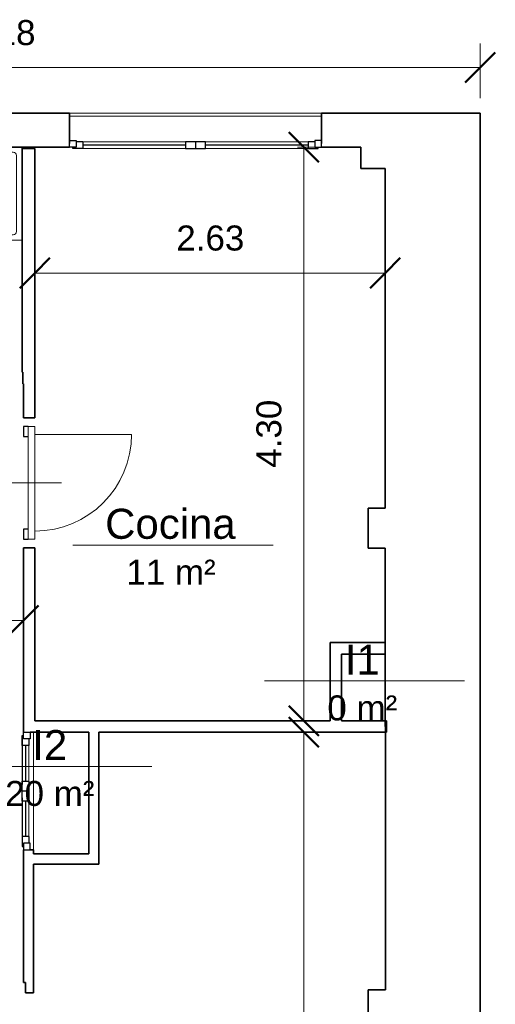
# Model space of a CAD drawing. Header units: metres. Extents: x -8.6 to -0.4, y -16.9 to -5.5.
# Tile 10 of 10: x -4 to -0.4, y -12.9 to -5.6. Entities that reach past the tile are written whole.
import ezdxf

# ---------------------------------------------------------------- set-up
doc = ezdxf.new("R2010")
doc.units = ezdxf.units.M
for name, color, linetype, lineweight in [('A-ANNO-DIMS', 211, 'Continuous', 9), ('A-ANNO-DIMS-75', 211, 'Continuous', 9), ('A-AREA-IDEN', 2, 'Continuous', 9), ('A-DETL-GENF', 92, 'Continuous', 18), ('A-DOOR', 31, 'Continuous', 18), ('A-DOOR-FRAM', 31, 'Continuous', 25), ('A-GLAZ', 151, 'Continuous', 18), ('A-WALL', 113, 'Continuous', 18), ('P-SANR-FIXT', 6, 'Continuous', 18)]:
    doc.layers.add(name, color=color, linetype=linetype, lineweight=lineweight)
doc.styles.add('Arial', font='arial.ttf', dxfattribs={"height": 0.1875})
doc.styles.add('Arial_1', font='arial.ttf', dxfattribs={"height": 0.225})
doc.dimstyles.new('Diagonal_-_Arial_2_5_mm', dxfattribs={"dimscale": 0.3048, "dimtxt": 0.191299, "dimasz": 0.738189, "dimexe": 0.590551, "dimexo": 0.369094, "dimgap": 0.369094, "dimtad": 1, "dimrnd": 0.01, "dimzin": 0, "dimdsep": 46, "dimtxsty": 'Arial', "dimblk1": 'OBLIQUE', "dimblk2": 'OBLIQUE', "dimsah": 1, "dimcen": 0.09, "dimazin": 0, "dimtfac": 1, "dimtdec": 4, "dimtix": 1, "dimtmove": 0, "dimatfit": 3, "dimfxl": 1, "dimtvp": 1, "dimtfill": 1, "dimtolj": 1, "dimtzin": 0, "dimarcsym": 2})

# ---------------------------------------------------------------- blocks, each defined once
blk = doc.blocks.new('Ventana monoblock practicable_ 2 hojas sin cajon para poner emparchado - CA-05_ COCINA - DORMITORIOS NORTE-215035-BAJA')
at = {"layer": 'A-GLAZ', "lineweight": 25}
for p, q in [((-0.895, 0.1274), (-0.945, 0.1274)), ((-0.945, 0.1274), (-0.945, 0.0774)), ((-0.945, 0.0774), (-0.895, 0.0774)), ((-0.92, 0.1374), (-0.92, 0.1274)), ((-0.845, 0.1374), (-0.92, 0.1374)), ((-0.895, 0.0774), (-0.895, 0.1274)), ((-0.895, 0.0874), (-0.845, 0.0874)), ((-0.845, 0.0874), (-0.845, 0.1374)), ((-0.845, 0.1124), (-0.075, 0.1124)), ((0, 0.1374), (-0.075, 0.1374)), ((-0.075, 0.1374), (-0.075, 0.0874)), ((-0.075, 0.0874), (0, 0.0874)), ((0.075, 0.1374), (0, 0.1374)), ((0, 0.0874), (0, 0.1374)), ((0, 0.0874), (0.075, 0.0874)), ((0.075, 0.0874), (0.075, 0.1374)), ((0.075, 0.1124), (0.845, 0.1124)), ((0.845, 0.1374), (0.92, 0.1374)), ((0.845, 0.0874), (0.845, 0.1374)), ((0.845, 0.0874), (0.895, 0.0874)), ((0.895, 0.0774), (0.895, 0.1274)), ((0.895, 0.1274), (0.945, 0.1274)), ((0.945, 0.0774), (0.895, 0.0774)), ((0.92, 0.1374), (0.92, 0.1274)), ((0.945, 0.1274), (0.945, 0.0774))]:
    blk.add_line(p, q, dxfattribs=at)
at = {"layer": 'A-GLAZ', "lineweight": 35}
for p, q in [((-0.945, 0.1), (-0.945, -0.1048)), ((0.945, -0.1048), (0.945, 0.1))]:
    blk.add_line(p, q, dxfattribs=at)
at = {"layer": 'A-GLAZ'}
for p, q in [((-0.845, 0.1374), (-0.075, 0.1374)), ((-0.845, 0.0874), (-0.075, 0.0874)), ((0.845, 0.1374), (0.075, 0.1374)), ((0.845, 0.0874), (0.075, 0.0874)), ((-0.945, -0.1048), (0.945, -0.1048))]:
    blk.add_line(p, q, dxfattribs=at)
blk = doc.blocks.new('Puerta abatible con ventana y ventilación  - 72_5 x 203 cm-215042-BAJA')
at = {"layer": 'A-DETL-GENF'}
for p in [(-0.3275, 0.768), (-0.3625, 0.043)]:
    blk.add_line(p, (-0.3625, 0.768), dxfattribs=at)
blk.add_arc((-0.3625, 0.043), 0.725, 360, 90, dxfattribs=at)
at = {"layer": 'A-DOOR'}
for p, q in [((0, 0.243), (0, -0.243)), ((-0.4225, 0.043), (-0.4225, -0.007)), ((0.4225, 0.043), (-0.4225, 0.043)), ((0.4225, -0.007), (0.4225, 0.043)), ((-0.4225, -0.007), (0.4225, -0.007))]:
    blk.add_line(p, q, dxfattribs=at)
at = {"layer": 'A-DOOR-FRAM'}
for p, q in [((-0.4225, -0.007), (-0.4225, -0.043)), ((-0.4225, -0.043), (-0.3475, -0.043)), ((-0.3475, -0.043), (-0.3475, -0.007)), ((0.3475, -0.007), (0.3475, -0.043)), ((0.3475, -0.043), (0.4225, -0.043)), ((0.4225, -0.043), (0.4225, -0.007))]:
    blk.add_line(p, q, dxfattribs=at)
blk = doc.blocks.new('Ventana patinillo - 1600 x 1600mm-215049-BAJA')
at = {"layer": 'A-GLAZ', "lineweight": 35}
for p, q in [((-0.44, 0.038), (-0.44, 0.012)), ((0.44, 0.038), (0.44, 0.012))]:
    blk.add_line(p, q, dxfattribs=at)
at = {"layer": 'A-GLAZ'}
for p, q in [((-0.44, 0.038), (0.44, 0.038)), ((-0.34, 0.002), (-0.075, 0.002)), ((0.34, 0.002), (0.075, 0.002)), ((-0.34, -0.048), (-0.075, -0.048)), ((0.34, -0.048), (0.075, -0.048))]:
    blk.add_line(p, q, dxfattribs=at)
at = {"layer": 'A-GLAZ', "lineweight": 25}
for p, q in [((-0.44, -0.038), (-0.44, 0.012)), ((-0.44, 0.012), (-0.39, 0.012)), ((-0.39, 0.012), (-0.39, -0.038)), ((-0.39, 0.002), (-0.34, 0.002)), ((-0.34, 0.002), (-0.34, -0.048)), ((-0.075, -0.048), (-0.075, 0.002)), ((-0.075, 0.002), (0, 0.002)), ((0, 0.002), (0.075, 0.002)), ((0, 0.002), (0, -0.048)), ((0.075, 0.002), (0.075, -0.048)), ((0.34, 0.002), (0.39, 0.002)), ((0.34, 0.002), (0.34, -0.048)), ((0.44, 0.012), (0.39, 0.012)), ((0.39, 0.012), (0.39, -0.038)), ((0.44, -0.038), (0.44, 0.012)), ((-0.39, -0.038), (-0.44, -0.038)), ((-0.415, -0.048), (-0.415, -0.038)), ((-0.34, -0.048), (-0.415, -0.048)), ((-0.415, -0.04825), (-0.05, -0.04825)), ((-0.34, -0.023), (-0.075, -0.023)), ((0, -0.048), (-0.075, -0.048)), ((0.075, -0.048), (0, -0.048)), ((0.05, -0.04825), (0.415, -0.04825)), ((0.075, -0.023), (0.34, -0.023)), ((0.34, -0.048), (0.415, -0.048)), ((0.39, -0.038), (0.44, -0.038)), ((0.415, -0.048), (0.415, -0.038))]:
    blk.add_line(p, q, dxfattribs=at)
blk = doc.blocks.new('Cubeta de ducha - Desagüe axial - 700 x 700 mm-145546-BAJA')
at = {"layer": 'P-SANR-FIXT'}
for p, q in [((0.35, 0.35), (-0.35, 0.35)), ((-0.35, 0.35), (-0.35, -0.3475)), ((-0.35, -0.3475), (-0.35, 0.35)), ((-0.35, 0.35), (0.35, 0.35)), ((0.2846, 0.31), (-0.2846, 0.31)), ((0.35, -0.3475), (0.35, 0.35)), ((0.35, 0.35), (0.35, -0.3475)), ((-0.31, 0.2846), (-0.31, -0.2846)), ((0.31, -0.2846), (0.31, 0.2846)), ((-0.2846, -0.31), (0.2846, -0.31))]:
    blk.add_line(p, q, dxfattribs=at)
for centre, radius, start, end in [((-0.2846, 0.2846), 0.0254, 90, 180), ((0.2846, 0.2846), 0.0254, 0, 90), ((0, -0.2), 0.04, 360, 180), ((0, -0.2), 0.04, 180, 360), ((-0.2846, -0.2846), 0.0254, 180, 270), ((0.2846, -0.2846), 0.0254, 270, 0)]:
    blk.add_arc(centre, radius, start, end, dxfattribs=at)
blk = doc.blocks.new('Etiqueta de habitación simple - Etiqueta de habitación simple-237112-BAJA')
at = {"layer": 'A-AREA-IDEN'}
blk.add_line((-0.01, 0), (0.01, 0), dxfattribs=at)
blk = doc.blocks.new('DIMBLOCK1-BAJA')
at = {"layer": 'A-ANNO-DIMS-75'}
for p, q in [((-7.7012, -6.3941), (-7.7012, -5.7408)), ((-0.5182, -6.1493), (-0.5182, -5.7408)), ((-7.7012, -5.9208), (-0.5182, -5.9208)), ((-7.7012, -5.9208), (-7.7012, -6.3941)), ((-0.5182, -5.9208), (-0.5182, -6.1493))]:
    blk.add_line(p, q, dxfattribs=at)
at = {"layer": 'A-ANNO-DIMS-75', "lineweight": 50}
for p, q in [((-7.7012, -5.9208), (-7.5887, -5.8083)), ((-0.5182, -5.9208), (-0.4057, -5.8083)), ((-7.7012, -5.9208), (-7.8137, -6.0333)), ((-0.5182, -5.9208), (-0.6307, -6.0333))]:
    blk.add_line(p, q, dxfattribs=at)
at = {"layer": 'A-ANNO-DIMS-75', "color": 0, "insert": (-4.3628, -5.5648), "char_height": 0.1875, "width": 0.607447, "attachment_point": 1, "line_spacing_factor": 0.941778, "style": 'Arial', "bg_fill": 3, "box_fill_scale": 1.25, "bg_fill_color": 256, "bg_fill_true_color": 13158600, "bg_fill_transparency": 0}
blk.add_mtext('7.18', dxfattribs=at)
blk = doc.blocks.new('_Oblique')
at = {"color": 0, "linetype": 'ByBlock', "lineweight": -2}
blk.add_line((-0.5, -0.5), (0.5, 0.5), dxfattribs=at)
blk = doc.blocks.new('DIMBLOCK3-BAJA')
at = {"layer": 'A-ANNO-DIMS-75', "lineweight": 50}
for p, q in [((-3.8577, -7.4597), (-3.7452, -7.3472)), ((-1.231, -7.4597), (-1.1185, -7.3472)), ((-3.8577, -7.4597), (-3.9702, -7.5722)), ((-1.231, -7.4597), (-1.3435, -7.5722))]:
    blk.add_line(p, q, dxfattribs=at)
at = {"layer": 'A-ANNO-DIMS-75'}
for p, q in [((-3.8577, -7.4131), (-3.8577, -7.6397)), ((-3.8577, -7.4597), (-3.8577, -7.4131)), ((-1.231, -7.4131), (-1.231, -7.6397)), ((-1.231, -7.4597), (-1.231, -7.4131)), ((-3.8577, -7.4597), (-1.231, -7.4597))]:
    blk.add_line(p, q, dxfattribs=at)
at = {"layer": 'A-ANNO-DIMS-75', "color": 0, "insert": (-2.7974, -7.1038), "char_height": 0.1875, "width": 0.607447, "attachment_point": 1, "line_spacing_factor": 0.941778, "style": 'Arial', "bg_fill": 3, "box_fill_scale": 1.25, "bg_fill_color": 256, "bg_fill_true_color": 13158600, "bg_fill_transparency": 0}
blk.add_mtext('2.63', dxfattribs=at)
blk = doc.blocks.new('DIMBLOCK4-BAJA')
at = {"layer": 'A-ANNO-DIMS-75', "lineweight": 50}
for p, q in [((-1.8415, -6.5166), (-1.954, -6.4041)), ((-1.8415, -6.5166), (-1.729, -6.6291)), ((-1.8415, -10.8144), (-1.954, -10.7019)), ((-1.8415, -10.8144), (-1.729, -10.9269))]:
    blk.add_line(p, q, dxfattribs=at)
at = {"layer": 'A-ANNO-DIMS-75'}
for p, q in [((-1.8881, -6.5166), (-1.6615, -6.5166)), ((-1.8415, -6.5166), (-1.8881, -6.5166)), ((-1.8415, -10.8144), (-1.8415, -6.5166)), ((-1.8881, -10.8144), (-1.6615, -10.8144)), ((-1.8415, -10.8144), (-1.8881, -10.8144))]:
    blk.add_line(p, q, dxfattribs=at)
at = {"layer": 'A-ANNO-DIMS-75', "color": 0, "insert": (-2.1974, -8.9186), "char_height": 0.1875, "width": 0.607447, "attachment_point": 1, "rotation": 90, "line_spacing_factor": 0.941778, "style": 'Arial', "bg_fill": 3, "box_fill_scale": 1.25, "bg_fill_color": 256, "bg_fill_true_color": 13158600, "bg_fill_transparency": 0}
blk.add_mtext('4.30', dxfattribs=at)
blk = doc.blocks.new('DIMBLOCK5-BAJA')
at = {"layer": 'A-ANNO-DIMS-75', "lineweight": 50}
for p, q in [((-1.8415, -10.9004), (-1.954, -10.7879)), ((-1.8415, -10.9004), (-1.729, -11.0129)), ((-1.8415, -15.8483), (-1.954, -15.7358)), ((-1.8415, -15.8483), (-1.729, -15.9608))]:
    blk.add_line(p, q, dxfattribs=at)
at = {"layer": 'A-ANNO-DIMS-75'}
for p, q in [((-1.8881, -10.9004), (-1.6615, -10.9004)), ((-1.8415, -10.9004), (-1.8881, -10.9004)), ((-1.8415, -15.8483), (-1.8415, -10.9004)), ((-1.8881, -15.8483), (-1.6615, -15.8483)), ((-1.8415, -15.8483), (-1.8881, -15.8483))]:
    blk.add_line(p, q, dxfattribs=at)
at = {"layer": 'A-ANNO-DIMS-75', "color": 0, "insert": (-2.1974, -13.6275), "char_height": 0.1875, "width": 0.607447, "attachment_point": 1, "rotation": 90, "line_spacing_factor": 0.941778, "style": 'Arial', "bg_fill": 3, "box_fill_scale": 1.25, "bg_fill_color": 256, "bg_fill_true_color": 13158600, "bg_fill_transparency": 0}
blk.add_mtext('4.95', dxfattribs=at)
blk = doc.blocks.new('DIMBLOCK9-BAJA')
at = {"layer": 'A-ANNO-DIMS-75', "lineweight": 50}
for p, q in [((-5.0844, -10.0632), (-4.9719, -9.9507)), ((-3.9437, -10.0632), (-3.8312, -9.9507)), ((-5.0844, -10.0632), (-5.1969, -10.1757)), ((-3.9437, -10.0632), (-4.0562, -10.1757))]:
    blk.add_line(p, q, dxfattribs=at)
at = {"layer": 'A-ANNO-DIMS-75'}
for p, q in [((-5.0844, -10.0166), (-5.0844, -10.2432)), ((-5.0844, -10.0632), (-5.0844, -10.0166)), ((-3.9437, -10.0166), (-3.9437, -10.2432)), ((-3.9437, -10.0632), (-3.9437, -10.0166)), ((-5.0844, -10.0632), (-3.9437, -10.0632))]:
    blk.add_line(p, q, dxfattribs=at)
at = {"layer": 'A-ANNO-DIMS-75', "color": 0, "insert": (-4.7672, -9.7073), "char_height": 0.1875, "width": 0.607447, "attachment_point": 1, "line_spacing_factor": 0.941778, "style": 'Arial', "bg_fill": 3, "box_fill_scale": 1.25, "bg_fill_color": 256, "bg_fill_true_color": 13158600, "bg_fill_transparency": 0}
blk.add_mtext('1.14', dxfattribs=at)

msp = doc.modelspace()

# ---------------------------------------------------------------- linework, layer by layer
at = {"layer": 'A-WALL', "lineweight": 35}
for p, q in [((-3.5978, -6.2618), (-4.7978, -6.2618)), ((-3.5978, -6.2844), (-3.5978, -6.2618)), ((-0.5182, -6.2618), (-1.7078, -6.2618)), ((-1.7078, -6.2618), (-1.7078, -6.2844)), ((-0.5182, -16.0931), (-0.5182, -6.2618)), ((-4.7978, -6.5166), (-3.5978, -6.5166)), ((-3.9537, -6.5268), (-3.9537, -8.2029)), ((-3.8577, -6.5268), (-3.9537, -6.5268)), ((-3.8577, -8.5434), (-3.8577, -6.5268)), ((-1.7078, -6.5166), (-1.4144, -6.5166)), ((-1.4144, -6.5166), (-1.4144, -6.6768)), ((-1.4144, -6.6768), (-1.231, -6.6768)), ((-1.231, -6.6768), (-1.231, -9.2202)), ((-3.9537, -8.2029), (-3.9482, -8.2029)), ((-3.9482, -8.2029), (-3.9482, -8.2889)), ((-3.9482, -8.2889), (-3.9437, -8.2889)), ((-3.9437, -8.2889), (-3.9437, -8.5434)), ((-3.9437, -8.5434), (-3.8577, -8.5434)), ((-1.231, -9.2202), (-1.3592, -9.2202)), ((-1.3592, -9.2202), (-1.3592, -9.5202)), ((-3.9437, -9.5184), (-3.9437, -10.9004)), ((-3.8577, -9.5184), (-3.9437, -9.5184)), ((-3.8577, -10.8144), (-3.8577, -9.5184)), ((-1.3592, -9.5202), (-1.231, -9.5202)), ((-1.231, -9.5202), (-1.231, -10.8574)), ((-1.6449, -10.2284), (-1.6449, -10.8144)), ((-1.231, -10.2284), (-1.6449, -10.2284)), ((-1.5589, -10.8144), (-1.5589, -10.3144)), ((-1.5589, -10.3144), (-1.231, -10.3144)), ((-1.6449, -10.8144), (-3.8577, -10.8144)), ((-1.221, -10.8144), (-1.5589, -10.8144)), ((-1.221, -10.9004), (-1.221, -10.8144)), ((-3.8677, -10.9004), (-3.4535, -10.9004)), ((-3.4535, -10.9004), (-3.4535, -11.8119)), ((-3.3775, -10.9004), (-1.221, -10.9004)), ((-3.3775, -11.8879), (-3.3775, -10.9004)), ((-1.231, -10.8574), (-1.23, -10.8574)), ((-1.23, -10.8574), (-1.23, -12.8297)), ((-3.9437, -11.7804), (-3.9437, -12.775)), ((-3.8677, -11.8119), (-3.8677, -11.7804)), ((-3.4535, -11.8119), (-3.8677, -11.8119)), ((-3.8677, -12.851), (-3.8677, -11.8879)), ((-3.8677, -11.8879), (-3.3775, -11.8879)), ((-3.9437, -12.775), (-3.9284, -12.775)), ((-3.9284, -12.775), (-3.9284, -12.851)), ((-1.3592, -12.8297), (-1.3592, -13.1297)), ((-1.23, -12.8297), (-1.3592, -12.8297)), ((-3.9284, -12.851), (-3.8677, -12.851))]:
    msp.add_line(p, q, dxfattribs=at)
at = {"layer": 'A-WALL'}
msp.add_line((-3.5978, -6.2618), (-1.7078, -6.2618), dxfattribs=at)

# ---------------------------------------------------------------- block references
at = {"layer": 'A-AREA-IDEN', "xscale": 74.99999999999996, "yscale": 74.99999999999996, "zscale": 74.99999999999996}
for p in [(-2.8225, -9.4977), (-1.3872, -10.5146), (-3.7313, -11.1555)]:
    msp.add_blockref('Etiqueta de habitación simple - Etiqueta de habitación simple-237112-BAJA', p, dxfattribs=at)
at = {"layer": 'A-DOOR', "rotation": 270}
msp.add_blockref('Puerta abatible con ventana y ventilación  - 72_5 x 203 cm-215042-BAJA', (-3.9007, -9.0309), dxfattribs=at)
at = {"layer": 'A-GLAZ'}
for name, p, rotation in [('Ventana monoblock practicable_ 2 hojas sin cajon para poner emparchado - CA-05_ COCINA - DORMITORIOS NORTE-215035-BAJA', (-2.6528, -6.3892), 180), ('Ventana patinillo - 1600 x 1600mm-215049-BAJA', (-3.9057, -11.3404), 270)]:
    msp.add_blockref(name, p, dxfattribs=dict(at, rotation=rotation))
at = {"layer": 'P-SANR-FIXT', "rotation": 180}
msp.add_blockref('Cubeta de ducha - Desagüe axial - 700 x 700 mm-145546-BAJA', (-4.3062, -6.8641), dxfattribs=at)

# ---------------------------------------------------------------- texts
at = {"layer": 'A-AREA-IDEN', "attachment_point": 1}
for s, insert, char_height, width, style in [('Cocina', (-3.3308, -9.2258), 0.225, 1.202531, 'Arial_1'), ('11 m²', (-3.1718, -9.6069), 0.1875, 0.817721, 'Arial'), ('I1', (-1.5333, -10.2427), 0.225, 0.324683, 'Arial_1'), ('0 m²', (-1.6649, -10.6238), 0.1875, 0.643354, 'Arial'), ('I2', (-3.8774, -10.8835), 0.225, 0.324683, 'Arial_1'), ('20 m²', (-4.0807, -11.2646), 0.1875, 0.817721, 'Arial')]:
    msp.add_mtext(s, dxfattribs=dict(at, insert=insert, char_height=char_height, width=width, style=style))

# ---------------------------------------------------------------- next in the draw order: dimensions: what is measured, and where the dimension line sits
at = {"layer": 'A-ANNO-DIMS'}
for base, p1, p2, override, picture, middle in [((-0.5182, -5.9208), (-7.7012, -6.5066), (-0.5182, -6.2618), {"dimpost": '<>', "dimfxl": 7.187255}, 'DIMBLOCK1-BAJA', (-4.1097, -5.7125)), ((-1.231, -7.4597), (-3.8577, -7.3006), (-1.231, -7.3006), {"dimpost": '<>', "dimfxl": 2.626728}, 'DIMBLOCK3-BAJA', (-2.5443, -7.2514)), ((-3.9437, -10.0632), (-5.0844, -9.9041), (-3.9437, -9.9041), {"dimpost": '<>', "dimfxl": 1.140734}, 'DIMBLOCK9-BAJA', (-4.514, -9.8566))]:
    dim = msp.add_linear_dim(base=base, p1=p1, p2=p2, dimstyle='Diagonal_-_Arial_2_5_mm', override=override, dxfattribs=at)
    dim.commit()
    dim.dimension.update_dxf_attribs({"geometry": picture, "text_midpoint": middle})

# ---------------------------------------------------------------- next in the draw order: dimensions: what is measured, and where the dimension line sits
dim = msp.add_linear_dim(base=(-1.8415, -6.5166), p1=(-2.0006, -10.8144), p2=(-2.0006, -6.5166), angle=90, dimstyle='Diagonal_-_Arial_2_5_mm', override={"dimpost": '<>', "dimfxl": 4.297817}, dxfattribs=at)
dim.commit()
dim.dimension.update_dxf_attribs({"geometry": 'DIMBLOCK4-BAJA', "text_midpoint": (-2.0498, -8.6655)})

# ---------------------------------------------------------------- next in the draw order: dimensions: what is measured, and where the dimension line sits
dim = msp.add_linear_dim(base=(-1.8415, -10.9004), p1=(-2.0006, -15.8483), p2=(-2.0006, -10.9004), angle=90, dimstyle='Diagonal_-_Arial_2_5_mm', override={"dimpost": '<>', "dimfxl": 4.947934}, dxfattribs=at)
dim.commit()
dim.dimension.update_dxf_attribs({"geometry": 'DIMBLOCK5-BAJA', "text_midpoint": (-2.0498, -13.3744)})

doc.saveas('drawing.dxf')
